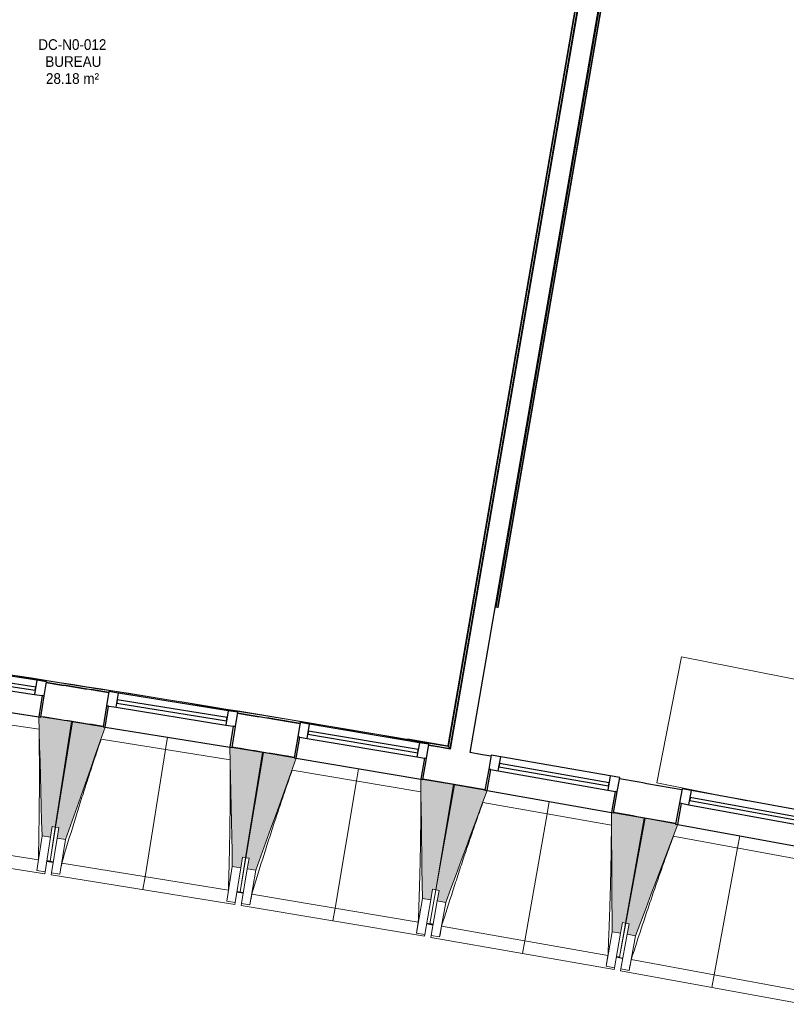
# Model space of a CAD drawing. Header units: millimetres. Extents: x -2845 to 74565, y -36590 to 13748.
# Tile 39 of 82: x 51097 to 54681, y -32059 to -27455. Entities that reach past the tile are written whole.
import ezdxf

# ---------------------------------------------------------------- set-up
doc = ezdxf.new("R2010")
doc.units = ezdxf.units.MM
for name, color, linetype, lineweight in [('A-FLOR', 7, 'Continuous', 25), ('A-FLOR-HRAL', 7, 'Continuous', 18), ('A-GENM', 7, 'Continuous', 18), ('A-GLAZ', 7, 'Continuous', 25), ('A-WALL', 7, 'Continuous', 25), ('ESPACE', 7, 'Continuous', 30), ('I-WALL', 7, 'Continuous', 25), ('Q-CASE', 7, 'Continuous', 18), ('S-BEAM', 7, 'Continuous', 18)]:
    doc.layers.add(name, color=color, linetype=linetype, lineweight=lineweight)
doc.styles.add('Arial_3', font='arial.ttf', dxfattribs={"width": 0.9, "height": 50})

# ---------------------------------------------------------------- blocks, each defined once
blk = doc.blocks.new('20_MUR PREFA_01 - MODULE_01 B-3165811-2021_015_1111_DCE_1_50_N0 FINI_CFA_DIS')
at = {"layer": 'A-GENM'}
for p, q in [((0, 722.1), (0, 661.4)), ((0, 661.4), (0, 58.5)), ((0, 0.7), (0, 58.5))]:
    blk.add_line(p, q, dxfattribs=at)
blk = doc.blocks.new('B02_DC_STR_rvt-1-2021_015_1111_DCE_1_50_N0 FINI_CFA_DIS')
at = {"layer": 'S-BEAM', "lineweight": 5, "true_color": 0x787878}
for points in [[(-1928, -31277.9), (-1920.4, -31228.5), (-1905.6, -31230.7), (-1829.7, -30737.7), (-1972.9, -30715.7), (-1973, -30716.4), (-1982.9, -30714.9), (-1967.5, -31271.8)], [(-1858, -31288.9), (-1672.2, -30763.7), (-1682, -30762.1), (-1682, -30761.4), (-1825, -30738.4), (-1904.4, -31230.8), (-1889.6, -31233.2), (-1897, -31282.6), (-1889.6, -31283.9)], [(-1038.6, -31421.1), (-1030.7, -31371.7), (-1015.9, -31374.1), (-936.4, -30881.7), (-1079.5, -30858.6), (-1079.6, -30859.3), (-1089.4, -30857.7), (-1078.1, -31414.7)], [(-968.8, -31432.7), (-779.1, -30908.8), (-789, -30907.1), (-789, -30906.4), (-931.7, -30882.4), (-1014.7, -31374.2), (-999.9, -31376.7), (-1008.2, -31426), (-999.9, -31427.4)], [(-150.3, -31570.7), (-142, -31521.4), (-127.2, -31523.9), (-44.3, -31032), (-187.1, -31007.9), (-187.3, -31008.6), (-197.1, -31007), (-189.8, -31564.1), (-163.4, -31568.5)], [(-80.5, -31582.8), (112.9, -31060.3), (103, -31058.6), (103, -31057.9), (-39.5, -31032.8), (-126, -31524), (-111.3, -31526.6), (-119.9, -31575.8), (-110.2, -31577.6)], [(736.9, -31726.7), (745.6, -31677.4), (760.3, -31680), (846.8, -31188.8), (704.1, -31163.7), (704, -31164.4), (694.2, -31162.6), (697.5, -31719.8)], [(806.6, -31739.3), (1003.7, -31218.2), (993.9, -31216.4), (993.9, -31215.7), (851.5, -31189.6), (761.5, -31680.2), (776.3, -31682.9), (767.2, -31732), (783.2, -31735)]]:
    blk.add_hatch(color=8, dxfattribs=at).paths.add_polyline_path(points)
at = {"layer": 'A-FLOR'}
for p, q in [((-1945.2, -31389.6), (-1915.6, -31394.3)), ((-1930.2, -31390.9), (-1945, -31388.7)), ((-1915.6, -31394.3), (-1930.4, -31392)), ((-1027, -31537.6), (-1056.6, -31532.8)), ((-1056.6, -31532.8), (-1027, -31537.6)), ((-139.6, -31687.3), (-169.1, -31682.2)), ((-169.1, -31682.2), (-139.6, -31687.3)), ((-139.4, -31686.2), (-154.1, -31683.6)), ((717.3, -31838.1), (746.8, -31843.4)), ((732.2, -31839.7), (717.5, -31837.1))]:
    blk.add_line(p, q, dxfattribs=at)
at = {"layer": 'S-BEAM'}
for p, q in [((-2566.2, -30625.1), (-1982.9, -30714.9)), ((-1981.6, -30773.5), (-2585, -30680.7)), ((-1829.7, -30737.7), (-1973, -30715.7)), ((-1905.6, -31230.7), (-1829.7, -30737.7)), ((-1825, -30738.4), (-1904.4, -31230.8)), ((-1681.9, -30761.5), (-1825, -30738.4)), ((-1672.1, -30763.7), (-1089.5, -30857.7)), ((-1088.7, -30916.4), (-1691.4, -30819.2)), ((-936.4, -30881.7), (-1079.6, -30858.6)), ((-1015.9, -31374.1), (-936.4, -30881.7)), ((-931.7, -30882.4), (-1014.7, -31374.2)), ((-788.8, -30906.5), (-931.7, -30882.4)), ((-779.1, -30908.8), (-197.1, -31007)), ((-196.7, -31065.6), (-798.7, -30964.1)), ((-44.3, -31032), (-187.2, -31007.9)), ((-127.2, -31523.9), (-44.3, -31032)), ((-39.5, -31032.8), (-126, -31524)), ((103.2, -31057.9), (-39.5, -31032.8)), ((112.9, -31060.3), (694.1, -31162.6)), ((694.1, -31221.3), (92.9, -31115.5)), ((846.8, -31188.8), (704, -31163.7)), ((760.3, -31680), (846.8, -31188.8)), ((851.5, -31189.6), (761.5, -31680.2)), ((994, -31215.7), (851.5, -31189.6)), ((1003.8, -31218.2), (1584.3, -31324.7)), ((-2765.2, -31263), (-1984.9, -31383.1)), ((-1905.6, -31230.7), (-1930.2, -31390.9)), ((-1930.2, -31390.8), (-1904.4, -31230.8)), ((-1928, -31277.9), (-1920.4, -31228.5)), ((-1920.4, -31228.5), (-1905.6, -31230.7)), ((-1904.4, -31230.8), (-1889.6, -31233.2)), ((-1889.6, -31233.2), (-1897.5, -31282.6)), ((-1967.5, -31271.8), (-1992.5, -31434.1)), ((-1967.5, -31271.8), (-1928, -31277.9)), ((-1928, -31277.9), (-1953, -31440.2)), ((-1923.7, -31444.7), (-1897.5, -31282.6)), ((-1897.5, -31282.6), (-1858, -31288.9)), ((-1884.2, -31451), (-1858, -31288.9)), ((1583.8, -31383.4), (983.4, -31273.2)), ((-2814.2, -31316.8), (-1954.3, -31449.1)), ((-1945.4, -31390.7), (-1930.5, -31393)), ((-1930.4, -31392), (-1930.5, -31393)), ((-1930.5, -31392.9), (-1915.7, -31395.3)), ((-1875.7, -31400.2), (-1096.3, -31525.9)), ((-1015.9, -31374.1), (-1041.7, -31534.2)), ((-1041.6, -31534.1), (-1014.7, -31374.2)), ((-1038.6, -31421.1), (-1030.7, -31371.7)), ((-1030.7, -31371.7), (-1015.9, -31374.1)), ((-1014.7, -31374.2), (-999.9, -31376.7)), ((-999.9, -31376.7), (-1008.2, -31426)), ((-1992.5, -31434.1), (-1992.5, -31433.8)), ((-1953, -31440.2), (-1992.5, -31434.1)), ((-1953, -31440.2), (-1954.3, -31449.1)), ((-1925.1, -31453.6), (-1923.7, -31444.7)), ((-1884.2, -31451), (-1923.7, -31444.7)), ((-1078.1, -31414.7), (-1104.3, -31576.8)), ((-1078.1, -31414.7), (-1038.6, -31421.1)), ((-1038.6, -31421.1), (-1064.8, -31583.2)), ((-1035.5, -31587.9), (-1008.2, -31426)), ((-1008.2, -31426), (-968.8, -31432.7)), ((-996.1, -31594.6), (-968.8, -31432.7)), ((-1925.1, -31453.6), (-1066.2, -31592.1)), ((-1884.1, -31450.8), (-1884.2, -31451)), ((-1056.8, -31533.8), (-1042, -31536.2)), ((-1041.9, -31535.6), (-1042, -31536.2)), ((-1042, -31536.1), (-1027.2, -31538.6)), ((-127.2, -31523.9), (-154.2, -31683.7)), ((-154.1, -31683.6), (-126, -31524)), ((-150.3, -31570.7), (-142, -31521.4)), ((-142, -31521.4), (-127.2, -31523.9)), ((-126, -31524), (-111.3, -31526.6)), ((-111.3, -31526.6), (-119.9, -31575.8)), ((-1104.3, -31576.8), (-1104.3, -31576.6)), ((-1064.8, -31583.2), (-1104.3, -31576.8)), ((-1064.8, -31583.2), (-1066.2, -31592.1)), ((-987.3, -31543.8), (-208.7, -31675.1)), ((-189.8, -31564.1), (-217.1, -31726)), ((-189.8, -31564.1), (-150.3, -31570.7)), ((-150.3, -31570.7), (-177.6, -31732.6)), ((-148.4, -31737.6), (-119.9, -31575.8)), ((-119.9, -31575.8), (-80.5, -31582.8)), ((-109, -31744.5), (-80.5, -31582.8)), ((-1037, -31596.9), (-1035.5, -31587.9)), ((-1037, -31596.9), (-179.1, -31741.5)), ((-996.1, -31594.6), (-1035.5, -31587.9)), ((-996, -31594.3), (-996.1, -31594.6)), ((736.9, -31726.7), (745.6, -31677.4)), ((745.6, -31677.4), (760.3, -31680)), ((-169.3, -31683.3), (-154.5, -31685.8)), ((-154.5, -31685.7), (-154.4, -31684.8)), ((-154.4, -31684.8), (-154.5, -31685.8)), ((-154.5, -31685.7), (-139.7, -31688.3)), ((-99.8, -31693.7), (677.7, -31830.6)), ((697.5, -31719.8), (669, -31881.5)), ((697.5, -31719.8), (736.9, -31726.7)), ((760.3, -31680), (732.2, -31839.7)), ((732.3, -31839.6), (761.5, -31680.2)), ((761.5, -31680.2), (776.3, -31682.9)), ((776.3, -31682.9), (767.2, -31732)), ((-217.1, -31726), (-217.1, -31725.7)), ((-177.6, -31732.6), (-217.1, -31726)), ((-177.6, -31732.6), (-179.1, -31741.5)), ((-150, -31746.5), (-148.4, -31737.6)), ((-150, -31746.5), (706.8, -31897.3)), ((-109, -31744.5), (-148.4, -31737.6)), ((-108.9, -31744.2), (-109, -31744.5)), ((736.9, -31726.7), (708.4, -31888.4)), ((737.6, -31893.6), (767.2, -31732)), ((767.2, -31732), (806.6, -31739.3)), ((777, -31900.8), (806.6, -31739.3)), ((717.1, -31839.2), (731.9, -31841.8)), ((732, -31840.8), (731.9, -31841.8)), ((731.9, -31841.7), (746.6, -31844.4)), ((786.5, -31850.1), (1563.1, -31992.6)), ((669, -31881.5), (669, -31881.2)), ((708.4, -31888.4), (669, -31881.5)), ((708.4, -31888.4), (706.8, -31897.3)), ((736, -31902.5), (737.6, -31893.6)), ((736, -31902.5), (1591.7, -32059.5)), ((777, -31900.8), (737.6, -31893.6)), ((777, -31900.5), (777, -31900.8))]:
    blk.add_line(p, q, dxfattribs=at)
at = {"layer": 'S-BEAM', "flags": 128}
for points in [[(-1982.9, -30714.2), (-1981, -30783.9), (-1979, -30853.6), (-1977.1, -30923.3), (-1975.2, -30993), (-1973.3, -31062.7), (-1971.4, -31132.4), (-1969.4, -31202.1), (-1967.5, -31271.8)], [(-1858, -31288.9), (-1834.8, -31223.2), (-1811.5, -31157.5), (-1788.3, -31091.7), (-1765, -31026), (-1741.7, -30960.3), (-1718.5, -30894.5), (-1695.2, -30828.8), (-1671.9, -30763.1)], [(-1089.5, -30857), (-1088, -30926.7), (-1086.6, -30996.4), (-1085.2, -31066.2), (-1083.8, -31135.9), (-1082.4, -31205.6), (-1081, -31275.3), (-1079.5, -31345), (-1078.1, -31414.7)], [(-968.8, -31432.7), (-945, -31367.1), (-921.3, -31301.5), (-897.6, -31236), (-873.8, -31170.4), (-850.1, -31104.8), (-826.4, -31039.3), (-802.6, -30973.7), (-778.9, -30908.1)], [(-197.1, -31006.3), (-196.2, -31076), (-195.3, -31145.7), (-194.3, -31215.4), (-193.4, -31285.2), (-192.5, -31354.9), (-191.6, -31424.6), (-190.7, -31494.3), (-189.8, -31564.1)], [(-80.5, -31582.8), (-56.3, -31517.4), (-32.1, -31452), (-7.9, -31386.6), (16.3, -31321.2), (40.5, -31255.8), (64.7, -31190.4), (88.9, -31125), (113.1, -31059.6)], [(694.2, -31161.9), (694.6, -31231.7), (695, -31301.4), (695.4, -31371.1), (695.8, -31440.8), (696.2, -31510.6), (696.7, -31580.3), (697.1, -31650), (697.5, -31719.8)], [(806.6, -31739.3), (831.3, -31674), (855.9, -31608.8), (880.6, -31543.6), (905.3, -31478.4), (930, -31413.2), (954.6, -31348), (979.3, -31282.7), (1004, -31217.5)], [(-1992.5, -31433.8), (-1991, -31423.7), (-1989.5, -31413.5), (-1987.9, -31403.4), (-1986.4, -31393.2), (-1984.9, -31383.1)], [(-1875.7, -31400.2), (-1877.4, -31410.3), (-1879.1, -31420.4), (-1880.8, -31430.5), (-1882.4, -31440.7), (-1884.1, -31450.8)], [(-1104.3, -31576.6), (-1102.7, -31566.4), (-1101.1, -31556.3), (-1099.5, -31546.2), (-1097.9, -31536), (-1096.3, -31525.9)], [(-987.3, -31543.8), (-989, -31553.9), (-990.8, -31564), (-992.5, -31574.1), (-994.2, -31584.2), (-996, -31594.3)], [(-217.1, -31725.7), (-215.4, -31715.6), (-213.7, -31705.5), (-212.1, -31695.3), (-210.4, -31685.2), (-208.7, -31675.1)], [(-99.8, -31693.7), (-101.7, -31703.8), (-103.5, -31713.9), (-105.3, -31724), (-107.1, -31734.1), (-108.9, -31744.2)], [(669, -31881.2), (670.8, -31871.1), (672.5, -31861), (674.3, -31850.9), (676, -31840.8), (677.7, -31830.6)], [(786.5, -31850.1), (784.6, -31860.2), (782.7, -31870.3), (780.8, -31880.3), (778.9, -31890.4), (777, -31900.5)]]:
    blk.add_lwpolyline(points, dxfattribs=at)
at = {"layer": 'S-BEAM'}
for points, knots in [([(-1984.9, -31383.1), (-1983.8, -31337.1), (-1982.4, -31268.2), (-1981.1, -31176.3), (-1980.3, -31101.6), (-1979.9, -31021.1), (-1980, -30934.8), (-1980.6, -30852.2), (-1981.3, -30798.5), (-1981.8, -30773.5)], [0, 0, 0, 0, 0.2222222, 0.3333333, 0.4444444, 0.5833333, 0.7222222, 0.8611111, 0.9816328, 0.9816328, 0.9816328, 0.9816328]), ([(-1691.2, -30819.2), (-1704.9, -30859.2), (-1725.7, -30921), (-1753.2, -31005), (-1776.1, -31076.1), (-1800.4, -31152.8), (-1834.5, -31262.6), (-1859.4, -31345.1), (-1875.7, -31400.2)], [0.0183454, 0.0183454, 0.0183454, 0.0183454, 0.2222222, 0.3333333, 0.4444444, 0.5833333, 0.7222222, 1, 1, 1, 1]), ([(-1096.3, -31525.9), (-1094.9, -31479.9), (-1093, -31411), (-1091, -31319.2), (-1089.7, -31244.4), (-1088.7, -31163.9), (-1088.2, -31077.7), (-1088.2, -30995.1), (-1088.5, -30941.3), (-1088.8, -30916.4)], [0, 0, 0, 0, 0.2222222, 0.3333333, 0.4444444, 0.5833333, 0.7222222, 0.8611111, 0.9816328, 0.9816328, 0.9816328, 0.9816328]), ([(-798.6, -30964.1), (-812.5, -31004), (-833.8, -31065.7), (-861.9, -31149.5), (-885.3, -31220.4), (-910.1, -31297), (-945, -31406.5), (-970.5, -31488.8), (-987.3, -31543.8)], [0.0183454, 0.0183454, 0.0183454, 0.0183454, 0.2222222, 0.3333333, 0.4444444, 0.5833333, 0.7222222, 1, 1, 1, 1]), ([(-208.7, -31675.1), (-207, -31629.1), (-204.6, -31560.3), (-202, -31468.4), (-200.1, -31393.7), (-198.6, -31313.2), (-197.4, -31226.9), (-196.8, -31144.4), (-196.8, -31090.6), (-196.8, -31065.6)], [0, 0, 0, 0, 0.2222222, 0.3333333, 0.4444444, 0.5833333, 0.7222222, 0.8611111, 0.9816328, 0.9816328, 0.9816328, 0.9816328]), ([(93, -31115.5), (78.8, -31155.2), (57.1, -31216.8), (28.4, -31300.3), (4.4, -31371.1), (-20.9, -31447.5), (-56.6, -31556.8), (-82.7, -31638.9), (-99.8, -31693.7)], [0.0183454, 0.0183454, 0.0183454, 0.0183454, 0.2222222, 0.3333333, 0.4444444, 0.5833333, 0.7222222, 1, 1, 1, 1]), ([(680.7, -31761.8), (681.7, -31738.8), (683.5, -31692.9), (686, -31624), (688.3, -31549.3), (690.5, -31468.8), (692.3, -31382.6), (693.4, -31300), (693.9, -31246.3), (694, -31221.3)], [0.1111111, 0.1111111, 0.1111111, 0.1111111, 0.2222222, 0.3333333, 0.4444444, 0.5833333, 0.7222222, 0.8611111, 0.9816328, 0.9816328, 0.9816328, 0.9816328]), ([(983.5, -31273.2), (969, -31312.9), (946.9, -31374.3), (917.5, -31457.6), (893.1, -31528.2), (867.1, -31604.4), (830.7, -31713.5), (804, -31795.4), (786.5, -31850.1)], [0.0183454, 0.0183454, 0.0183454, 0.0183454, 0.2222222, 0.3333333, 0.4444444, 0.5833333, 0.7222222, 1, 1, 1, 1])]:
    blk.add_open_spline(points, degree=3, knots=knots, dxfattribs=at)
blk.add_open_spline([(677.7, -31830.6), (678.8, -31807.8), (679.8, -31784.9), (680.7, -31762)], degree=3, dxfattribs=at)
at = {"layer": 'S-BEAM', "color": 5, "lineweight": 25, "true_color": 0x0000ff}
for p, rotation in [((-1380.7, -30810), 170.8379516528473), ((-488, -30957.2), 170.4263171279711), ((403.6, -31110.8), 170.0146826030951), ((1294.1, -31270.8), 169.603048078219)]:
    blk.add_blockref('20_MUR PREFA_01 - MODULE_01 B-3165811-2021_015_1111_DCE_1_50_N0 FINI_CFA_DIS', p, dxfattribs=dict(at, rotation=rotation))
blk = doc.blocks.new('XXX_VIDE FENETRE - 590-389517-2021_015_1111_DCE_1_50_N0 FINI_CFA_DIS')
at = {"layer": 'A-GLAZ'}
for p, q in [((-305.1, 0), (-305.1, -100)), ((-295.1, 0), (-305.1, 0)), ((295.1, 0), (-295.1, 0)), ((-295.1, -100), (-295.1, 0)), ((305.1, 0), (295.1, 0)), ((295.1, 0), (295.1, -100)), ((305.1, -100), (305.1, 0)), ((-305.1, -100), (-295.1, -100)), ((-260.1, -100), (-305.1, -100)), ((-305.1, -100), (-305.1, -167.5)), ((-260.1, -167.5), (-260.1, -100)), ((260.1, -100), (-260.1, -100)), ((260.1, -100), (260.1, -167.5)), ((305.1, -100), (260.1, -100)), ((295.1, -100), (305.1, -100)), ((305.1, -167.5), (305.1, -100)), ((-305.1, -167.5), (-260.1, -167.5)), ((-260.1, -167.5), (260.1, -167.5)), ((260.1, -167.5), (305.1, -167.5))]:
    blk.add_line(p, q, dxfattribs=at)
at = {"layer": 'A-GLAZ', "color": 173, "true_color": 0x5c63b1}
for p, q in [((260.1, -120), (-260.1, -120)), ((-260.1, -120), (-260.1, -135)), ((-260.1, -135), (260.1, -135)), ((260.1, -135), (260.1, -120))]:
    blk.add_line(p, q, dxfattribs=at)
blk = doc.blocks.new('Garde-corps - Garde-corps-509925-2021_015_1111_DCE_1_50_N0 FINI_CFA_DIS')
at = {"layer": 'A-FLOR-HRAL'}
for p, q in [((801, -25794.3), (-70.1, -30850.8)), ((802.7, -25794.5), (-68.8, -30852.7)), ((804.4, -25794.8), (-67.3, -30854.7)), ((811.4, -25796), (-61.5, -30862.9)), ((-1030.9, -30703.2), (-1053.8, -30699.5)), ((-800.1, -30738.5), (-840, -30732.3)), ((-70.1, -30850.8), (-345.8, -30808.3)), ((-70.1, -30850.8), (-259.8, -30818.3)), ((-61.5, -30862.9), (-160.1, -30847.7)), ((-61.5, -30862.9), (-159.8, -30846))]:
    blk.add_line(p, q, dxfattribs=at)
at = {"layer": 'A-FLOR-HRAL', "flags": 128}
blk.add_lwpolyline([(-67.3, -30854.7), (-64.4, -30858.8), (-61.5, -30862.9)], dxfattribs=at)
at = {"layer": 'A-FLOR-HRAL'}
for radius, start, end in [(125935, 80.251097, 82.25963), (125936.7, 80.251889, 81.210417), (125927.8, 80.983066, 81.117624), (125927.8, 80.570873, 80.705431)]:
    blk.add_arc((-21392, -154971), radius, start, end, dxfattribs=at)
for points, knots in [([(-70.1, -30850.8), (-70.1, -30850.8), (-70.1, -30850.8), (-70, -30850.9), (-69.9, -30851), (-69.8, -30851.1), (-69.7, -30851.3), (-69.6, -30851.5), (-69.4, -30851.7), (-69.3, -30851.9), (-69.1, -30852.2), (-68.9, -30852.4), (-68.8, -30852.6), (-68.8, -30852.7)], [0.075, 0.075, 0.075, 0.075, 0.15, 0.2125, 0.275, 0.35, 0.425, 0.5, 0.6, 0.7, 0.775, 0.85, 1, 1, 1, 1]), ([(-61.5, -30862.9), (-61.5, -30862.9), (-61.5, -30862.9), (-61.5, -30863), (-61.4, -30863), (-61.4, -30863.1), (-61.3, -30863.2), (-61.3, -30863.3), (-61.2, -30863.4), (-61.1, -30863.5), (-61, -30863.6), (-60.9, -30863.7), (-60.9, -30863.8), (-60.8, -30864), (-60.7, -30864.1), (-60.6, -30864.3), (-60.4, -30864.4), (-60.3, -30864.6), (-60.2, -30864.8), (-59.9, -30865.1), (-59.5, -30865.7), (-59.2, -30866.1), (-59.1, -30866.4)], [0, 0, 0, 0, 0.071429, 0.107143, 0.142857, 0.178571, 0.214286, 0.25, 0.285714, 0.321429, 0.357143, 0.392857, 0.428571, 0.464286, 0.5, 0.535714, 0.571429, 0.607143, 0.642857, 0.714286, 0.857143, 1, 1, 1, 1])]:
    blk.add_open_spline(points, degree=3, knots=knots, dxfattribs=at)
blk = doc.blocks.new('Garde-corps - Garde-corps-513392-2021_015_1111_DCE_1_50_N0 FINI_CFA_DIS')
at = {"layer": 'A-FLOR-HRAL'}
for p, q in [((154.7, -30202.5), (886.9, -25952.8)), ((161.8, -30203.7), (893.9, -25954.2)), ((163.5, -30204), (895.6, -25954.5)), ((165.1, -30204.3), (897.2, -25954.8)), ((151.8, -30202), (154.7, -30202.5)), ((161.8, -30203.7), (154.7, -30202.5)), ((163.5, -30204), (161.8, -30203.7)), ((163.5, -30204), (165.1, -30204.3))]:
    blk.add_line(p, q, dxfattribs=at)
blk = doc.blocks.new('72_SOUS EVIER - Type A-516873-2021_015_1111_DCE_1_50_N0 FINI_CFA_DIS')
at = {"layer": 'Q-CASE', "color": 8, "true_color": 0x808080}
for p, q in [((475.8, 0), (612.7, 0)), ((914.6, 0), (1344.7, 0)), ((1344.7, 0), (1344.7, -600)), ((-1249.5, -600), (1344.7, -600))]:
    blk.add_line(p, q, dxfattribs=at)
blk = doc.blocks.new('B02_ARC_rvt-1-2021_015_1111_DCE_1_50_N0 FINI_CFA_DIS')
at = {"layer": 'A-FLOR'}
for p, q in [((-1829.6, -30737), (-1824.9, -30737.7)), ((-1079.3, -30857.4), (-1061.4, -30860.4)), ((-44.3, -31031.3), (-39.2, -31032.1)), ((-4.1, -31038.2), (103.4, -31056.8)), ((847, -31188.1), (851.6, -31188.9))]:
    blk.add_line(p, q, dxfattribs=at)
blk.add_arc((-21392, -154971), 125764.8, 80.57106, 80.695165, dxfattribs=at)
at = {"layer": 'A-WALL'}
for p, q in [((815.2, -25792), (-59.1, -30866.4)), ((34.5, -30882.5), (883.9, -25952.3))]:
    blk.add_line(p, q, dxfattribs=at)
at = {"layer": 'I-WALL', "flags": 128}
for points in [[(-59.1, -30866.4), (-109.7, -30857.7), (-160.3, -30849)], [(131.1, -30899.2), (82.8, -30890.8), (34.5, -30882.5)]]:
    blk.add_lwpolyline(points, dxfattribs=at)
at = {"layer": 'I-WALL'}
for radius, start, end in [(125924.8, 80.983069, 81.117621), (125924.8, 80.570876, 80.705428), (125764.8, 80.983254, 81.117453), (125764.8, 80.57106, 80.705259), (125764.8, 80.158866, 80.293065), (125924.8, 79.746489, 79.881041), (125764.8, 79.746672, 79.880871)]:
    blk.add_arc((-21392, -154971), radius, start, end, dxfattribs=at)
at = {"layer": 'A-FLOR-HRAL', "lineweight": 18}
for name in ['Garde-corps - Garde-corps-509925-2021_015_1111_DCE_1_50_N0 FINI_CFA_DIS', 'Garde-corps - Garde-corps-513392-2021_015_1111_DCE_1_50_N0 FINI_CFA_DIS']:
    blk.add_blockref(name, (0, 0), dxfattribs=at)
at = {"layer": 'A-GLAZ', "lineweight": 18}
for p, rotation in [((-2274.5, -30670), 171.249586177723), ((-1380.8, -30810.7), 170.8379516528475), ((-488.1, -30957.9), 170.4263171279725), ((403.5, -31111.5), 170.0146826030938), ((1294, -31271.4), 169.6030480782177)]:
    blk.add_blockref('XXX_VIDE FENETRE - 590-389517-2021_015_1111_DCE_1_50_N0 FINI_CFA_DIS', p, dxfattribs=dict(at, rotation=rotation))
at = {"layer": 'Q-CASE', "lineweight": 18, "rotation": 168.8099662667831}
blk.add_blockref('72_SOUS EVIER - Type A-516873-2021_015_1111_DCE_1_50_N0 FINI_CFA_DIS', (2224.7, -31284.8), dxfattribs=at)

msp = doc.modelspace()

# ---------------------------------------------------------------- block references
at = {"lineweight": 5}
for name in ['B02_DC_STR_rvt-1-2021_015_1111_DCE_1_50_N0 FINI_CFA_DIS', 'B02_ARC_rvt-1-2021_015_1111_DCE_1_50_N0 FINI_CFA_DIS']:
    msp.add_blockref(name, (53169.3, 0), dxfattribs=at)

# ---------------------------------------------------------------- texts
at = {"layer": 'ESPACE', "color": 8, "true_color": 0x808080, "char_height": 50, "attachment_point": 1, "style": 'Arial_3'}
for s, insert, width in [('DC-N0-012', (51184.4, -27546.4), 382.405), ('BUREAU', (51217.1, -27625.8), 303.038), ('28.18 m²', (51220.1, -27705.2), 299.43)]:
    msp.add_mtext(s, dxfattribs=dict(at, insert=insert, width=width))

doc.saveas('drawing.dxf')
